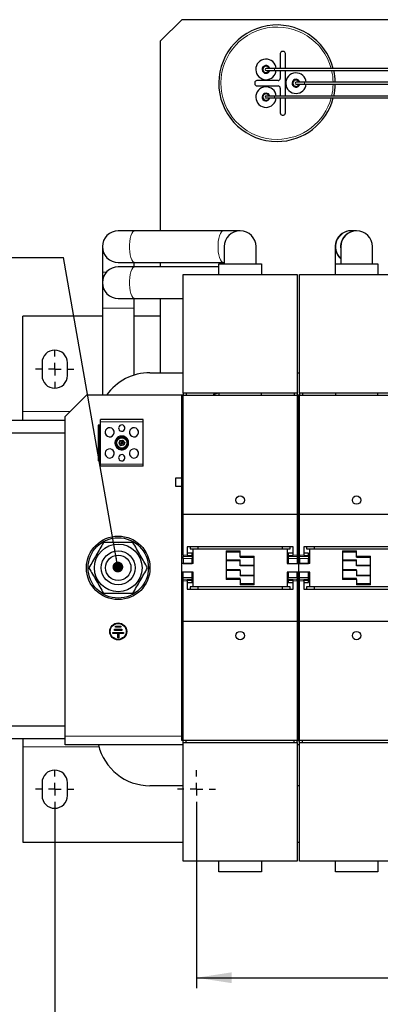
# Model space of a CAD drawing. Header units: millimetres. Extents: x 5 to 418, y 2 to 292.
# Tile 3 of 31: x 56 to 90, y 61 to 154. Entities that reach past the tile are written whole.
import ezdxf

# ---------------------------------------------------------------- set-up
doc = ezdxf.new("R2010")
doc.units = ezdxf.units.MM
doc.layers.add('SLD-0', color=7, linetype='Continuous')
doc.styles.add('SLDTEXTSTYLE0', font='TXT', dxfattribs={"width": 0.605})
doc.dimstyles.new('SLDDIMSTYLE0', dxfattribs={"dimtxt": 3.5, "dimasz": 3.302, "dimexe": 0, "dimexo": 0.0625, "dimgap": 0.875, "dimtad": 1, "dimlfac": 5, "dimrnd": 1e-09, "dimzin": 12, "dimdsep": 46, "dimtxsty": 'SLDTEXTSTYLE0', "dimsah": 1, "dimcen": 0.09, "dimadec": 0, "dimazin": 3, "dimtfac": 1, "dimtofl": 0, "dimtmove": 0, "dimatfit": 3, "dimfxl": 1, "dimfrac": 2, "dimtolj": 1, "dimtzin": 12, "dimarcsym": 0})
doc.dimstyles.new('SLDDIMSTYLE4', dxfattribs={"dimtxt": 0.18, "dimasz": 1.016, "dimexe": 0, "dimexo": 0.0625, "dimgap": 0, "dimtad": 0, "dimtih": 1, "dimtoh": 1, "dimdec": 0, "dimrnd": 1e-09, "dimzin": 0, "dimdsep": 46, "dimtxsty": 'Standard', "dimblk1": 'DOT', "dimblk2": 'DOT', "dimsah": 1, "dimcen": 0.09, "dimadec": 0, "dimazin": 0, "dimtfac": 1.016, "dimtdec": 0, "dimtofl": 0, "dimtmove": 0, "dimatfit": 3, "dimldrblk": 'DOT', "dimfxl": 1, "dimfrac": 2, "dimtolj": 1, "dimtzin": 0, "dimarcsym": 0})

# ---------------------------------------------------------------- blocks, each defined once
blk = doc.blocks.new('_D_6')
at = {"layer": 'SLD-0', "color": 7}
for p, q in [((72.267, 79.426), (72.267, 62.426)), ((135.467, 79.426), (135.467, 62.426)), ((72.267, 63.426), (135.467, 63.426))]:
    blk.add_line(p, q, dxfattribs=at)
for points in [[(72.267, 63.426), (75.569, 62.918), (75.569, 63.934)], [(135.467, 63.426), (132.165, 63.934), (132.165, 62.918)]]:
    blk.add_solid(points, dxfattribs=at)
at = {"layer": 'SLD-0', "color": 7, "insert": (99.856, 67.937), "char_height": 3.5, "attachment_point": 1, "style": 'SLDTEXTSTYLE0'}
blk.add_mtext('316', dxfattribs=at)
blk = doc.blocks.new('_D_7')
at = {"layer": 'SLD-0', "color": 7}
for p, q in [((58.867, 79.426), (58.867, 55.454)), ((148.867, 79.426), (148.867, 55.454)), ((58.867, 56.454), (148.867, 56.454))]:
    blk.add_line(p, q, dxfattribs=at)
for points in [[(58.867, 56.454), (62.169, 55.946), (62.169, 56.962)], [(148.867, 56.454), (145.565, 56.962), (145.565, 55.946)]]:
    blk.add_solid(points, dxfattribs=at)
at = {"layer": 'SLD-0', "color": 7, "insert": (99.856, 60.966), "char_height": 3.5, "attachment_point": 1, "style": 'SLDTEXTSTYLE0'}
blk.add_mtext('450', dxfattribs=at)
blk = doc.blocks.new('SW_NOTE_0_2')
at = {"layer": 'SLD-0', "color": 0}
blk.add_line((-30.44, 0), (0, 0), dxfattribs=at)
at = {"layer": 'SLD-0', "color": 0, "attachment_point": 1, "style": 'SLDTEXTSTYLE0'}
for s, insert, char_height in [('M16 Erdung', (-30.926, 9.804), 3.5), ('protective earth', (-29.735, 4.139), 3.175)]:
    blk.add_mtext(s, dxfattribs=dict(at, insert=insert, char_height=char_height))
blk = doc.blocks.new('_Dot')
at = {"color": 0, "linetype": 'ByBlock', "lineweight": -2}
blk.add_line((-0.5, 0), (-1, 0), dxfattribs=at)
at = {"color": 0, "linetype": 'ByBlock', "const_width": 0.5}
blk.add_lwpolyline([(-0.25, 0, 1), (0.25, 0, 1)], format="xyb", close=True, dxfattribs=at)
blk = doc.blocks.new('SW_CENTERMARKSYMBOL_0')
at = {"layer": 'SLD-0', "color": 0}
for p, q in [((0, 1.2), (0, 1.8)), ((-1.2, 0), (-1.8, 0)), ((0, 0), (-0.6, 0)), ((0, 0), (0, 0.6)), ((0, 0), (0, -0.6)), ((0, 0), (0.6, 0)), ((1.2, 0), (1.8, 0)), ((0, -1.2), (0, -1.8))]:
    blk.add_line(p, q, dxfattribs=at)
blk = doc.blocks.new('SW_CENTERMARKSYMBOL_2')
at = {"layer": 'SLD-0', "color": 0}
for p, q in [((0, 1.2), (0, 1.8)), ((-1.2, 0), (-1.8, 0)), ((0, 0), (-0.6, 0)), ((0, 0), (0, 0.6)), ((0, 0), (0, -0.6)), ((0, 0), (0.6, 0)), ((1.2, 0), (1.8, 0)), ((0, -1.2), (0, -1.8))]:
    blk.add_line(p, q, dxfattribs=at)
blk = doc.blocks.new('SW_CENTERMARKSYMBOL_5')
at = {"layer": 'SLD-0', "color": 0}
for p, q in [((0, 1.2), (0, 1.8)), ((-1.2, 0), (-1.8, 0)), ((0, 0), (-0.6, 0)), ((0, 0), (0, 0.6)), ((0, 0), (0, -0.6)), ((0, 0), (0.6, 0)), ((1.2, 0), (1.8, 0)), ((0, -1.2), (0, -1.8))]:
    blk.add_line(p, q, dxfattribs=at)

msp = doc.modelspace()

# ---------------------------------------------------------------- linework, layer by layer
at = {"color": 7, "linetype": 'Continuous', "lineweight": 25}
for p, q in [((70.8666, 153.8857), (68.8666, 151.8857)), ((136.8666, 153.8857), (70.8666, 153.8857)), ((68.8666, 133.9557), (68.8666, 151.8857)), ((80.1666, 150.6857), (80.1666, 149.2757)), ((80.4666, 150.8857), (80.3666, 150.8857)), ((80.6666, 149.2757), (80.6666, 150.6857)), ((79.6326, 149.2757), (78.8326, 149.2757)), ((78.8326, 149.0957), (79.6326, 149.0957)), ((101.8326, 149.2757), (79.6326, 149.2757)), ((79.6326, 149.0957), (101.8326, 149.0957)), ((80.1666, 149.0957), (80.1666, 148.3357)), ((80.6666, 146.6757), (80.6666, 149.0957)), ((77.7666, 147.9357), (77.7666, 147.8357)), ((79.9666, 148.1357), (77.9666, 148.1357)), ((82.4666, 147.9757), (81.6666, 147.9757)), ((104.6666, 147.9757), (82.4666, 147.9757)), ((77.9666, 147.6357), (79.9666, 147.6357)), ((80.1666, 147.4357), (80.1666, 146.6757)), ((81.6666, 147.7957), (82.4666, 147.7957)), ((82.4666, 147.7957), (104.6666, 147.7957)), ((79.6326, 146.6757), (78.8326, 146.6757)), ((78.8326, 146.4957), (79.6326, 146.4957)), ((101.8326, 146.6757), (79.6326, 146.6757)), ((79.6326, 146.4957), (101.8326, 146.4957)), ((80.1666, 146.4957), (80.1666, 145.0857)), ((80.6666, 145.0857), (80.6666, 146.4957)), ((80.3666, 144.8857), (80.4666, 144.8857)), ((66.4458, 133.9557), (64.8666, 133.9557)), ((74.8075, 133.9557), (66.4458, 133.9557)), ((76.3866, 133.9557), (74.8075, 133.9557)), ((86.9031, 133.9557), (86.8666, 133.9557)), ((87.3502, 133.9557), (86.9031, 133.9557)), ((87.3866, 133.9557), (87.3502, 133.9557)), ((63.3666, 132.4557), (63.3666, 130.0557)), ((74.8866, 132.4557), (74.8866, 130.8257)), ((77.8866, 130.8257), (77.8866, 132.4557)), ((85.3666, 132.4557), (85.3666, 130.0557)), ((85.8866, 132.4557), (85.8866, 130.8257)), ((88.8866, 130.8257), (88.8866, 132.4557)), ((64.8666, 130.9557), (66.4458, 130.9557)), ((66.4458, 130.5557), (64.8666, 130.5557)), ((66.3666, 130.5557), (66.3666, 130.9557)), ((66.4458, 130.9557), (74.8075, 130.9557)), ((74.3866, 130.5557), (66.4458, 130.5557)), ((68.8666, 130.5557), (68.8666, 130.9557)), ((74.3866, 129.8257), (74.3866, 130.8257)), ((74.3866, 130.8257), (78.3866, 130.8257)), ((74.8075, 130.9557), (74.8866, 130.9557)), ((78.3866, 130.8257), (78.3866, 129.8257)), ((85.3866, 130.8257), (89.3866, 130.8257)), ((85.3866, 129.8257), (85.3866, 130.8257)), ((89.3866, 130.8257), (89.3866, 129.8257)), ((63.3666, 130.0557), (63.3666, 129.0557)), ((70.9866, 129.8257), (81.7866, 129.8257)), ((70.9866, 118.6257), (70.9866, 129.8257)), ((81.7866, 129.8257), (81.7866, 118.6257)), ((81.9866, 129.8257), (92.7866, 129.8257)), ((81.9866, 118.6257), (81.9866, 129.8257)), ((85.3666, 130.0557), (85.3666, 129.8257)), ((63.3666, 129.0557), (63.3666, 126.6557)), ((64.8666, 127.5557), (66.4458, 127.5557)), ((66.3666, 126.6557), (66.3666, 127.5557)), ((66.4458, 127.5557), (70.9866, 127.5557)), ((68.8666, 120.5557), (68.8666, 127.5557)), ((63.3666, 126.6557), (63.3666, 118.4257)), ((66.3666, 120.3254), (66.3666, 126.6557)), ((63.3666, 125.8857), (55.8666, 125.8857)), ((55.8666, 116.8857), (55.8666, 125.8857)), ((68.8666, 125.8857), (66.3666, 125.8857)), ((57.6666, 121.4857), (57.6666, 120.2857)), ((60.0666, 120.2857), (60.0666, 121.4857)), ((67.8666, 120.5557), (70.9866, 120.5557)), ((81.7866, 120.5557), (81.9866, 120.5557)), ((61.8666, 118.4257), (59.8666, 116.4257)), ((70.8866, 118.4257), (61.8666, 118.4257)), ((70.9866, 118.4257), (70.8866, 118.4257)), ((70.8866, 116.5957), (70.8866, 118.4257)), ((81.7866, 118.6257), (70.9866, 118.6257)), ((70.9866, 118.6257), (70.9866, 118.4257)), ((70.9866, 118.4257), (81.7866, 118.4257)), ((70.9866, 107.1853), (70.9866, 118.4257)), ((71.2866, 118.6257), (71.2866, 118.4257)), ((73.9099, 118.525), (74.2454, 118.6257)), ((74.0041, 118.6257), (73.9099, 118.525)), ((73.9099, 118.4257), (73.9099, 118.525)), ((74.3866, 118.6257), (74.3866, 118.4257)), ((78.3866, 118.4257), (78.3866, 118.6257)), ((81.4866, 118.6257), (81.4866, 118.4257)), ((81.7866, 118.6257), (81.7866, 118.4257)), ((81.7866, 118.4257), (81.7866, 107.1853)), ((81.8866, 118.4257), (81.7866, 118.4257)), ((81.8866, 116.5957), (81.8866, 118.4257)), ((81.9866, 118.4257), (81.8866, 118.4257)), ((92.7866, 118.6257), (81.9866, 118.6257)), ((81.9866, 118.6257), (81.9866, 118.4257)), ((81.9866, 118.4257), (92.7866, 118.4257)), ((81.9866, 107.1853), (81.9866, 118.4257)), ((82.2866, 118.6257), (82.2866, 118.4257)), ((85.3866, 118.6257), (85.3866, 118.4257)), ((89.3866, 118.4257), (89.3866, 118.6257)), ((55.8666, 116.0857), (55.8666, 116.8857)), ((59.8666, 86.2257), (59.8666, 116.4257)), ((70.8866, 104.4279), (70.8866, 116.5957)), ((70.9866, 116.5957), (70.8866, 116.5957)), ((81.7866, 116.5957), (81.8866, 116.5957)), ((81.8866, 104.4279), (81.8866, 116.5957)), ((81.9866, 116.5957), (81.8866, 116.5957)), ((54.3666, 116.0857), (59.8666, 116.0857)), ((62.985, 115.6111), (62.985, 112.2411)), ((63.105, 115.6111), (62.985, 115.6111)), ((63.105, 115.6111), (63.105, 112.2411)), ((63.195, 115.6111), (63.105, 115.6111)), ((67.215, 116.1261), (63.195, 116.1261)), ((63.195, 115.9261), (63.195, 116.1261)), ((63.195, 111.9261), (63.195, 115.9261)), ((67.215, 115.9261), (67.215, 116.1261)), ((67.215, 111.9261), (67.215, 115.9261)), ((54.3666, 114.8857), (59.8666, 114.8857)), ((65.0294, 114.1552), (64.9188, 113.8885)), ((64.9188, 113.8885), (65.205, 113.9261)), ((64.9188, 113.8885), (65.0945, 113.6595)), ((65.0294, 114.1552), (65.3156, 114.1928)), ((65.0294, 114.1552), (65.205, 113.9261)), ((65.205, 113.9261), (65.0945, 113.6595)), ((65.3807, 113.697), (65.0945, 113.6595)), ((65.3156, 114.1928), (65.205, 113.9261)), ((65.205, 113.9261), (65.4913, 113.9637)), ((65.205, 113.9261), (65.3807, 113.697)), ((65.4913, 113.9637), (65.3156, 114.1928)), ((65.4913, 113.9637), (65.3807, 113.697)), ((63.105, 112.2411), (62.985, 112.2411)), ((63.195, 112.2411), (63.105, 112.2411)), ((63.195, 111.7261), (63.195, 111.9261)), ((67.215, 111.7261), (63.195, 111.7261)), ((67.215, 111.7261), (67.215, 111.9261)), ((70.8866, 110.5837), (70.2766, 110.5837)), ((70.2766, 110.5837), (70.2766, 109.8277)), ((70.2766, 109.8277), (70.8866, 109.8277)), ((70.9866, 107.1853), (81.7866, 107.1853)), ((70.9866, 103.3389), (70.9866, 107.1853)), ((81.7866, 107.1853), (81.7866, 103.3389)), ((81.9866, 107.1853), (92.7866, 107.1853)), ((81.9866, 103.3389), (81.9866, 107.1853)), ((70.9866, 104.4279), (70.8866, 104.4279)), ((70.8866, 103.3793), (70.8866, 104.4279)), ((81.3866, 104.1263), (71.3866, 104.1263)), ((71.3866, 104.1263), (71.3866, 103.3389)), ((71.6566, 104.1263), (71.6566, 103.9257)), ((72.3866, 104.1263), (72.3866, 103.9257)), ((80.3866, 103.9257), (80.3866, 104.1263)), ((81.1166, 103.9257), (81.1166, 104.1263)), ((81.3866, 103.3389), (81.3866, 104.1263)), ((81.8866, 104.4279), (81.7866, 104.4279)), ((81.8866, 103.3793), (81.8866, 104.4279)), ((81.9866, 104.4279), (81.8866, 104.4279)), ((92.3866, 104.1263), (82.3866, 104.1263)), ((82.3866, 104.1263), (82.3866, 103.3389)), ((82.6566, 104.1263), (82.6566, 103.9257)), ((83.3866, 104.1263), (83.3866, 103.9257)), ((70.8866, 102.5257), (70.8866, 103.3793)), ((70.9866, 103.3389), (70.9866, 103.1975)), ((70.9866, 103.0257), (70.9866, 103.1975)), ((71.8566, 103.5207), (71.3866, 103.5207)), ((71.3866, 103.3389), (71.3866, 103.2881)), ((71.3866, 103.3053), (71.8566, 103.3053)), ((71.3866, 103.2881), (71.8566, 103.2881)), ((71.6566, 103.9257), (71.9566, 103.9257)), ((71.8566, 103.3053), (71.8566, 103.5207)), ((71.8566, 103.2881), (71.8566, 103.3053)), ((71.8566, 103.2881), (71.8566, 103.1975)), ((71.8566, 103.1975), (71.8566, 103.0257)), ((71.9566, 102.5257), (71.9566, 103.9257)), ((71.9566, 103.9257), (80.8166, 103.9257)), ((75.0666, 103.7257), (75.0666, 101.0257)), ((75.0666, 103.6257), (76.3866, 103.6257)), ((76.3866, 103.2257), (76.3866, 103.7257)), ((76.3866, 103.1257), (76.3866, 103.2257)), ((77.7066, 100.5257), (77.7066, 103.2257)), ((80.8166, 103.9257), (80.8166, 102.5257)), ((80.8166, 103.9257), (81.1166, 103.9257)), ((81.3866, 103.5207), (80.9166, 103.5207)), ((80.9166, 103.5207), (80.9166, 103.3053)), ((80.9166, 103.3053), (81.3866, 103.3053)), ((80.9166, 103.3053), (80.9166, 103.2881)), ((80.9166, 103.2881), (80.9166, 103.1975)), ((80.9166, 103.2881), (81.3866, 103.2881)), ((80.9166, 103.1975), (80.9166, 103.0257)), ((81.3866, 103.3389), (81.3866, 103.2881)), ((81.7866, 103.3389), (81.7866, 103.1975)), ((81.7866, 103.1975), (81.7866, 103.0257)), ((81.8866, 102.5257), (81.8866, 103.3793)), ((81.9866, 103.3389), (81.9866, 103.1975)), ((81.9866, 103.0257), (81.9866, 103.1975)), ((82.8566, 103.5207), (82.3866, 103.5207)), ((82.3866, 103.3389), (82.3866, 103.2881)), ((82.3866, 103.3053), (82.8566, 103.3053)), ((82.3866, 103.2881), (82.8566, 103.2881)), ((82.6566, 103.9257), (82.9566, 103.9257)), ((82.8566, 103.3053), (82.8566, 103.5207)), ((82.8566, 103.2881), (82.8566, 103.3053)), ((82.8566, 103.2881), (82.8566, 103.1975)), ((82.8566, 103.1975), (82.8566, 103.0257)), ((82.9566, 102.5257), (82.9566, 103.9257)), ((82.9566, 103.9257), (91.8166, 103.9257)), ((86.0666, 103.7257), (86.0666, 101.0257)), ((86.0666, 103.6257), (87.3866, 103.6257)), ((87.3866, 103.2257), (87.3866, 103.7257)), ((87.3866, 103.1257), (87.3866, 103.2257)), ((88.7066, 100.5257), (88.7066, 103.2257)), ((71.9566, 102.5257), (70.8866, 102.5257)), ((70.8866, 101.7257), (70.8866, 102.5257)), ((70.9866, 103.0257), (70.9866, 102.5307)), ((70.9866, 102.5307), (71.8566, 102.5307)), ((71.8566, 102.5307), (71.8566, 103.0257)), ((75.0666, 102.8157), (76.3866, 102.8157)), ((76.3866, 103.1257), (77.7066, 103.1257)), ((76.3866, 102.3822), (76.3866, 102.8822)), ((76.3866, 102.3631), (76.3866, 102.3822)), ((76.3866, 102.3157), (76.3866, 102.3631)), ((77.7066, 102.3157), (76.3866, 102.3157)), ((80.8166, 102.5257), (81.8866, 102.5257)), ((80.9166, 103.0257), (80.9166, 102.5307)), ((80.9166, 102.5307), (81.7866, 102.5307)), ((81.7866, 103.0257), (81.7866, 102.5307)), ((81.8866, 102.5257), (81.8866, 101.7257)), ((82.9566, 102.5257), (81.8866, 102.5257)), ((81.9866, 103.0257), (81.9866, 102.5307)), ((81.9866, 102.5307), (82.8566, 102.5307)), ((82.8566, 102.5307), (82.8566, 103.0257)), ((86.0666, 102.8157), (87.3866, 102.8157)), ((87.3866, 103.1257), (88.7066, 103.1257)), ((87.3866, 102.3822), (87.3866, 102.8822)), ((87.3866, 102.3631), (87.3866, 102.3822)), ((87.3866, 102.3157), (87.3866, 102.3631)), ((88.7066, 102.3157), (87.3866, 102.3157)), ((71.9566, 101.7257), (70.8866, 101.7257)), ((70.8866, 100.8722), (70.8866, 101.7257)), ((71.8566, 101.7207), (70.9866, 101.7207)), ((70.9866, 101.2257), (70.9866, 101.7207)), ((71.8566, 101.2257), (71.8566, 101.7207)), ((71.9566, 100.3257), (71.9566, 101.7257)), ((76.3866, 101.9357), (75.0666, 101.9357)), ((76.3866, 101.8884), (76.3866, 101.9357)), ((76.3866, 101.8693), (76.3866, 101.8884)), ((76.3866, 101.8693), (76.3866, 101.3693)), ((76.3866, 101.4357), (77.7066, 101.4357)), ((81.8866, 101.7257), (80.8166, 101.7257)), ((80.8166, 101.7257), (80.8166, 100.3257)), ((81.7866, 101.7207), (80.9166, 101.7207)), ((80.9166, 101.7207), (80.9166, 101.2257)), ((81.7866, 101.2257), (81.7866, 101.7207)), ((81.8866, 100.8722), (81.8866, 101.7257)), ((82.9566, 101.7257), (81.8866, 101.7257)), ((82.8566, 101.7207), (81.9866, 101.7207)), ((81.9866, 101.2257), (81.9866, 101.7207)), ((82.8566, 101.2257), (82.8566, 101.7207)), ((82.9566, 100.3257), (82.9566, 101.7257)), ((87.3866, 101.9357), (86.0666, 101.9357)), ((87.3866, 101.8884), (87.3866, 101.9357)), ((87.3866, 101.8693), (87.3866, 101.8884)), ((87.3866, 101.8693), (87.3866, 101.3693)), ((87.3866, 101.4357), (88.7066, 101.4357)), ((70.8866, 99.8236), (70.8866, 100.8722)), ((70.9866, 101.054), (70.9866, 101.2257)), ((70.9866, 100.9126), (70.9866, 101.054)), ((70.9866, 97.0662), (70.9866, 100.9126)), ((71.8566, 100.9634), (71.3866, 100.9634)), ((71.3866, 100.9126), (71.3866, 100.9634)), ((71.8566, 100.9462), (71.3866, 100.9462)), ((71.3866, 100.9126), (71.3866, 100.1252)), ((71.3866, 100.7307), (71.8566, 100.7307)), ((71.8566, 101.054), (71.8566, 101.2257)), ((71.8566, 100.9634), (71.8566, 101.054)), ((71.8566, 100.9462), (71.8566, 100.9634)), ((71.8566, 100.7307), (71.8566, 100.9462)), ((76.3866, 101.1257), (75.0666, 101.1257)), ((76.3866, 101.0257), (76.3866, 101.1257)), ((76.3866, 101.0257), (76.3866, 100.5257)), ((77.7066, 100.6257), (76.3866, 100.6257)), ((80.9166, 101.054), (80.9166, 101.2257)), ((80.9166, 100.9634), (80.9166, 101.054)), ((81.3866, 100.9634), (80.9166, 100.9634)), ((80.9166, 100.9634), (80.9166, 100.9462)), ((81.3866, 100.9462), (80.9166, 100.9462)), ((80.9166, 100.9462), (80.9166, 100.7307)), ((80.9166, 100.7307), (81.3866, 100.7307)), ((81.3866, 100.9126), (81.3866, 100.9634)), ((81.3866, 100.1252), (81.3866, 100.9126)), ((81.7866, 101.2257), (81.7866, 101.054)), ((81.7866, 100.9126), (81.7866, 101.054)), ((81.7866, 100.9126), (81.7866, 97.0662)), ((81.8866, 99.8236), (81.8866, 100.8722)), ((81.9866, 101.054), (81.9866, 101.2257)), ((81.9866, 100.9126), (81.9866, 101.054)), ((81.9866, 97.0662), (81.9866, 100.9126)), ((82.8566, 100.9634), (82.3866, 100.9634)), ((82.3866, 100.9126), (82.3866, 100.9634)), ((82.8566, 100.9462), (82.3866, 100.9462)), ((82.3866, 100.9126), (82.3866, 100.1252)), ((82.3866, 100.7307), (82.8566, 100.7307)), ((82.8566, 101.054), (82.8566, 101.2257)), ((82.8566, 100.9634), (82.8566, 101.054)), ((82.8566, 100.9462), (82.8566, 100.9634)), ((82.8566, 100.7307), (82.8566, 100.9462)), ((87.3866, 101.1257), (86.0666, 101.1257)), ((87.3866, 101.0257), (87.3866, 101.1257)), ((87.3866, 101.0257), (87.3866, 100.5257)), ((88.7066, 100.6257), (87.3866, 100.6257)), ((70.8866, 87.6557), (70.8866, 99.8236)), ((70.9866, 99.8236), (70.8866, 99.8236)), ((71.3866, 100.1252), (81.3866, 100.1252)), ((71.9566, 100.3257), (71.6566, 100.3257)), ((71.6566, 100.3257), (71.6566, 100.1252)), ((80.8166, 100.3257), (71.9566, 100.3257)), ((72.3866, 100.3257), (72.3866, 100.1252)), ((80.3866, 100.1252), (80.3866, 100.3257)), ((81.1166, 100.3257), (80.8166, 100.3257)), ((81.1166, 100.1252), (81.1166, 100.3257)), ((81.7866, 99.8236), (81.8866, 99.8236)), ((81.8866, 87.6557), (81.8866, 99.8236)), ((81.9866, 99.8236), (81.8866, 99.8236)), ((82.3866, 100.1252), (92.3866, 100.1252)), ((82.9566, 100.3257), (82.6566, 100.3257)), ((82.6566, 100.3257), (82.6566, 100.1252)), ((91.8166, 100.3257), (82.9566, 100.3257)), ((83.3866, 100.3257), (83.3866, 100.1252)), ((81.7866, 97.0662), (70.9866, 97.0662)), ((70.9866, 85.8257), (70.9866, 97.0662)), ((81.7866, 97.0662), (81.7866, 85.8257)), ((92.7866, 97.0662), (81.9866, 97.0662)), ((81.9866, 85.8257), (81.9866, 97.0662)), ((64.3663, 95.9246), (64.3665, 96.0246)), ((64.8163, 95.9238), (64.3663, 95.9246)), ((64.3665, 96.0246), (65.3665, 96.0229)), ((64.5168, 96.2244), (64.517, 96.3244)), ((65.2168, 96.2231), (64.5168, 96.2244)), ((64.517, 96.3244), (65.217, 96.3231)), ((64.6173, 96.5242), (64.6175, 96.6242)), ((65.1173, 96.5233), (64.6173, 96.5242)), ((64.6175, 96.6242), (65.1175, 96.6233)), ((64.8156, 95.5238), (64.8163, 95.9238)), ((64.9163, 95.9237), (64.9156, 95.5237)), ((65.3663, 95.9229), (64.9163, 95.9237)), ((65.1175, 96.6233), (65.1173, 96.5233)), ((65.217, 96.3231), (65.2168, 96.2231)), ((65.3665, 96.0229), (65.3663, 95.9229)), ((64.9156, 95.5237), (64.8156, 95.5238)), ((70.9866, 87.6557), (70.8866, 87.6557)), ((70.8866, 85.8257), (70.8866, 87.6557)), ((81.8866, 87.6557), (81.7866, 87.6557)), ((81.8866, 85.8257), (81.8866, 87.6557)), ((81.9866, 87.6557), (81.8866, 87.6557)), ((54.3666, 87.2257), (59.8666, 87.2257)), ((54.3666, 86.0257), (59.8666, 86.0257)), ((55.8666, 86.0257), (55.8666, 85.2257)), ((59.8666, 85.4257), (59.8666, 86.2257)), ((70.9866, 85.8257), (70.8866, 85.8257)), ((81.7866, 85.8257), (70.9866, 85.8257)), ((70.9866, 85.6257), (70.9866, 85.8257)), ((70.9866, 85.6257), (81.7866, 85.6257)), ((70.9866, 74.4257), (70.9866, 85.6257)), ((71.2866, 85.6257), (71.2866, 85.8257)), ((81.4866, 85.6257), (81.4866, 85.8257)), ((81.7866, 85.6257), (81.7866, 85.8257)), ((81.7866, 85.8257), (81.8866, 85.8257)), ((81.7866, 85.6257), (81.7866, 74.4257)), ((81.9866, 85.8257), (81.8866, 85.8257)), ((92.7866, 85.8257), (81.9866, 85.8257)), ((81.9866, 85.6257), (81.9866, 85.8257)), ((81.9866, 85.6257), (92.7866, 85.6257)), ((81.9866, 74.4257), (81.9866, 85.6257)), ((82.2866, 85.6257), (82.2866, 85.8257)), ((55.8666, 85.2257), (55.8666, 76.2257)), ((70.9866, 85.4257), (59.8666, 85.4257)), ((81.9866, 85.4257), (81.7866, 85.4257)), ((57.6666, 81.8257), (57.6666, 80.6257)), ((60.0666, 80.6257), (60.0666, 81.8257)), ((70.9866, 81.5557), (67.8666, 81.5557)), ((81.9866, 81.5557), (81.7866, 81.5557)), ((55.8666, 76.2257), (70.9866, 76.2257)), ((81.7866, 76.2257), (81.9866, 76.2257)), ((81.7866, 74.4257), (70.9866, 74.4257)), ((74.3866, 73.4257), (74.3866, 74.4257)), ((78.3866, 74.4257), (78.3866, 73.4257)), ((92.7866, 74.4257), (81.9866, 74.4257)), ((85.3866, 73.4257), (85.3866, 74.4257)), ((89.3866, 74.4257), (89.3866, 73.4257)), ((78.3866, 73.4257), (74.3866, 73.4257)), ((89.3866, 73.4257), (85.3866, 73.4257))]:
    msp.add_line(p, q, dxfattribs=at)
at = {"color": 7, "linetype": 'Continuous', "lineweight": 18}
for p, q in [((79.6326, 149.2757), (79.6326, 149.0957)), ((82.4666, 147.9757), (82.4666, 147.7957)), ((79.6326, 146.6757), (79.6326, 146.4957)), ((63.3666, 130.0557), (63.7486, 130.0557)), ((85.3666, 130.0557), (85.3866, 130.0557)), ((63.3666, 126.6557), (66.3666, 126.6557)), ((60.3266, 116.8857), (55.8666, 116.8857)), ((67.215, 115.9261), (63.195, 115.9261)), ((64.9414, 114.4088), (64.9234, 114.4417)), ((65.4687, 113.4434), (65.4867, 113.4105)), ((67.215, 111.9261), (63.195, 111.9261)), ((70.9866, 103.3793), (70.8866, 103.3793)), ((71.3866, 103.3389), (70.9866, 103.3389)), ((71.8566, 103.1975), (70.9866, 103.1975)), ((71.9566, 103.3793), (71.8566, 103.3793)), ((76.3866, 103.7257), (75.0666, 103.7257)), ((77.7066, 103.2257), (76.3866, 103.2257)), ((80.8166, 103.3793), (80.9166, 103.3793)), ((80.9166, 103.1975), (81.7866, 103.1975)), ((81.7866, 103.3389), (81.3866, 103.3389)), ((81.7866, 103.3793), (81.8866, 103.3793)), ((81.9866, 103.3793), (81.8866, 103.3793)), ((82.3866, 103.3389), (81.9866, 103.3389)), ((82.8566, 103.1975), (81.9866, 103.1975)), ((82.9566, 103.3793), (82.8566, 103.3793)), ((87.3866, 103.7257), (86.0666, 103.7257)), ((88.7066, 103.2257), (87.3866, 103.2257)), ((71.8566, 103.0257), (70.9866, 103.0257)), ((76.3866, 102.8822), (75.0666, 102.8822)), ((75.0666, 102.8631), (76.3866, 102.8631)), ((77.7066, 102.3822), (76.3866, 102.3822)), ((76.3866, 102.3631), (77.7066, 102.3631)), ((81.7866, 103.0257), (80.9166, 103.0257)), ((82.8566, 103.0257), (81.9866, 103.0257)), ((87.3866, 102.8822), (86.0666, 102.8822)), ((86.0666, 102.8631), (87.3866, 102.8631)), ((88.7066, 102.3822), (87.3866, 102.3822)), ((87.3866, 102.3631), (88.7066, 102.3631)), ((76.3866, 101.8884), (75.0666, 101.8884)), ((75.0666, 101.8693), (76.3866, 101.8693)), ((77.7066, 101.3884), (76.3866, 101.3884)), ((76.3866, 101.3693), (77.7066, 101.3693)), ((87.3866, 101.8884), (86.0666, 101.8884)), ((86.0666, 101.8693), (87.3866, 101.8693)), ((88.7066, 101.3884), (87.3866, 101.3884)), ((87.3866, 101.3693), (88.7066, 101.3693)), ((70.9866, 100.8722), (70.8866, 100.8722)), ((70.9866, 101.2257), (71.8566, 101.2257)), ((71.8566, 101.054), (70.9866, 101.054)), ((70.9866, 100.9126), (71.3866, 100.9126)), ((71.9566, 100.8722), (71.8566, 100.8722)), ((75.0666, 101.0257), (76.3866, 101.0257)), ((76.3866, 100.5257), (77.7066, 100.5257)), ((80.9166, 100.8722), (80.8166, 100.8722)), ((80.9166, 101.2257), (81.7866, 101.2257)), ((80.9166, 101.054), (81.7866, 101.054)), ((81.3866, 100.9126), (81.7866, 100.9126)), ((81.8866, 100.8722), (81.7866, 100.8722)), ((81.9866, 100.8722), (81.8866, 100.8722)), ((81.9866, 101.2257), (82.8566, 101.2257)), ((82.8566, 101.054), (81.9866, 101.054)), ((81.9866, 100.9126), (82.3866, 100.9126)), ((82.9566, 100.8722), (82.8566, 100.8722)), ((86.0666, 101.0257), (87.3866, 101.0257)), ((87.3866, 100.5257), (88.7066, 100.5257)), ((70.8866, 86.2257), (59.8666, 86.2257)), ((55.8666, 85.2257), (63.0468, 85.2257))]:
    msp.add_line(p, q, dxfattribs=at)
at = {"color": 7, "linetype": 'Continuous', "lineweight": 18, "flags": 128}
for points in [[(66.4458, 133.9557), (66.3628, 133.936), (66.2559, 133.8492), (66.1579, 133.6973), (66.0733, 133.4873), (66.0062, 133.2291), (65.9596, 132.9347), (65.9358, 132.6179), (65.9358, 132.2936), (65.9596, 131.9768), (66.0062, 131.6824), (66.0733, 131.4242), (66.1579, 131.2142), (66.2559, 131.0623), (66.3628, 130.9755), (66.4458, 130.9557)], [(74.8075, 133.9557), (74.7245, 133.936), (74.6176, 133.8492), (74.5196, 133.6973), (74.435, 133.4873), (74.3679, 133.2291), (74.3213, 132.9347), (74.2975, 132.6179), (74.2975, 132.2936), (74.3213, 131.9768), (74.3679, 131.6824), (74.435, 131.4242), (74.5196, 131.2142), (74.6176, 131.0623), (74.7245, 130.9755), (74.8075, 130.9557)], [(66.4458, 130.5557), (66.3628, 130.536), (66.2559, 130.4492), (66.1579, 130.2973), (66.0733, 130.0873), (66.0062, 129.8291), (65.9596, 129.5347), (65.9358, 129.2179), (65.9358, 128.8936), (65.9596, 128.5768), (66.0062, 128.2824), (66.0733, 128.0242), (66.1579, 127.8142), (66.2559, 127.6623), (66.3628, 127.5755), (66.4458, 127.5557)], [(74.3866, 129.9136), (74.3679, 129.8291), (74.3672, 129.8257)]]:
    msp.add_lwpolyline(points, dxfattribs=at)
at = {"color": 7, "linetype": 'Continuous', "lineweight": 25}
for centre, radius in [((65.205, 113.9261), 0.55), ((65.205, 113.9261), 0.49), ((76.3866, 108.5267), 0.4), ((87.3866, 108.5267), 0.4), ((64.8666, 102.1257), 3), ((64.8666, 102.1257), 2.85), ((64.8666, 102.1257), 2.25), ((64.8666, 102.1257), 1.6), ((64.8666, 102.1257), 1.2), ((64.8666, 96.1257), 0.8), ((64.8666, 96.1257), 0.75), ((76.3866, 95.7247), 0.4), ((87.3866, 95.7247), 0.4)]:
    msp.add_circle(centre, radius, dxfattribs=at)
for centre, radius, start, end in [((79.8666, 147.8857), 5.5, 14.638957, 270), ((80.3666, 150.6857), 0.2, 90, 180), ((80.4666, 150.6857), 0.2, 0, 90), ((78.8298, 149.1926), 0.97, 4.919966, 270), ((78.8298, 149.1926), 0.37, 12.993532, 270), ((78.8298, 149.1926), 0.3, 16.099363, 270), ((78.8326, 149.1857), 0.09, 90, 270), ((78.8298, 149.1926), 0.97, 270, 354.27218), ((78.8298, 149.1926), 0.37, 270, 344.832282), ((78.8298, 149.1926), 0.3, 270, 341.173952), ((81.6645, 147.8879), 0.97, 5.197413, 270), ((79.8666, 147.8857), 5.5, 0.937609, 12.709033), ((77.9666, 147.9357), 0.2, 90, 180), ((77.9666, 147.8357), 0.2, 180, 270), ((79.9666, 148.3357), 0.2, 270, 0), ((81.6645, 147.8879), 0.37, 90, 345.581652), ((81.6645, 147.8879), 0.3, 90, 342.115446), ((81.6666, 147.8857), 0.09, 90, 270), ((81.6645, 147.8879), 0.37, 13.738235, 90), ((81.6645, 147.8879), 0.3, 17.031651, 90), ((78.8298, 146.5789), 0.97, 5.72782, 270), ((78.8298, 146.5789), 0.37, 90, 347.006468), ((78.8298, 146.5789), 0.37, 15.167718, 90), ((79.9666, 147.4357), 0.2, 0, 90), ((81.6645, 147.8879), 0.97, 270, 354.549866), ((79.8666, 147.8857), 5.5, 347.290967, 359.062391), ((78.8298, 146.5789), 0.3, 90, 343.900637), ((78.8326, 146.5857), 0.09, 90, 270), ((78.8298, 146.5789), 0.3, 18.826048, 90), ((78.8298, 146.5789), 0.97, 270, 355.080034), ((79.8666, 147.8857), 5.5, 270, 345.361043), ((80.3666, 145.0857), 0.2, 180, 270), ((80.4666, 145.0857), 0.2, 270, 0), ((64.8666, 132.4557), 1.5, 90, 270), ((76.3866, 132.4557), 1.5, 0, 180), ((86.8666, 132.4557), 1.5, 90, 229.206605), ((87.3866, 132.4557), 1.5, 0, 180), ((64.8666, 129.0557), 1.5, 90, 270), ((58.8666, 121.4857), 1.2, 0, 180), ((58.8666, 120.2857), 1.2, 180, 0), ((67.8666, 115.5557), 5, 90, 144.970368), ((64.055, 114.9261), 0.43, 61.35211, 241.35211), ((64.055, 114.9261), 0.43, 241.35211, 61.35211), ((65.205, 115.3261), 0.3, 61.35211, 241.35211), ((65.205, 115.3261), 0.3, 241.35211, 61.35211), ((66.355, 114.9261), 0.43, 61.35211, 241.35211), ((66.355, 114.9261), 0.43, 241.35211, 61.35211), ((65.205, 113.9261), 0.65, 118.64789, 298.64789), ((65.205, 113.9261), 0.65, 298.64789, 118.64789), ((64.055, 112.9261), 0.43, 61.35211, 241.35211), ((64.055, 112.9261), 0.43, 241.35211, 61.35211), ((65.205, 112.5261), 0.3, 61.35211, 241.35211), ((65.205, 112.5261), 0.3, 241.35211, 61.35211), ((66.355, 112.9261), 0.43, 61.35211, 241.35211), ((66.355, 112.9261), 0.43, 241.35211, 61.35211), ((67.8666, 86.5557), 5, 193.061689, 270), ((58.8666, 81.8257), 1.2, 0, 180), ((58.8666, 80.6257), 1.2, 180, 0)]:
    msp.add_arc(centre, radius, start, end, dxfattribs=at)
at = {"color": 7, "linetype": 'Continuous', "lineweight": 18}
for centre, radius, start, end in [((79.8666, 147.8857), 5.3, 15.204451, 270), ((79.8666, 147.8857), 5.3, 0.972994, 13.197117), ((79.8666, 147.8857), 5.3, 346.802883, 359.027006), ((79.8666, 147.8857), 5.3, 270, 344.795549), ((86.925, 132.4533), 1.5026, 90.836833, 226.283894), ((87.3653, 132.4623), 1.4935, 90.580943, 188.088742), ((65.205, 113.9261), 0.5875, 118.64789, 298.64789), ((65.205, 113.9261), 0.5875, 298.64789, 118.64789)]:
    msp.add_arc(centre, radius, start, end, dxfattribs=at)
at = {"color": 7, "linetype": 'Continuous', "lineweight": 25}
for points, knots in [([(63.481, 104.5257), (63.2523, 104.1296), (62.7904, 103.3297), (62.3285, 102.5296), (62.0954, 102.1257)], [0, 0, 0, 0, 0.4952157, 1, 1, 1, 1]), ([(66.2523, 104.5257), (65.7949, 104.5257), (64.8712, 104.5257), (63.9473, 104.5257), (63.481, 104.5257)], [0, 0, 0, 0, 0.49521567, 1, 1, 1, 1]), ([(67.6379, 102.1257), (67.4092, 102.5219), (66.9474, 103.3218), (66.4854, 104.1219), (66.2523, 104.5257)], [0, 0, 0, 0, 0.4952157, 1, 1, 1, 1]), ([(62.0954, 102.1257), (62.3241, 101.7296), (62.7859, 100.9297), (63.2478, 100.1296), (63.481, 99.7257)], [0, 0, 0, 0, 0.4952157, 1, 1, 1, 1]), ([(66.2523, 99.7257), (66.481, 100.1219), (66.9428, 100.9218), (67.4048, 101.7219), (67.6379, 102.1257)], [0, 0, 0, 0, 0.4952157, 1, 1, 1, 1]), ([(63.481, 99.7257), (63.9384, 99.7257), (64.8621, 99.7257), (65.7859, 99.7257), (66.2523, 99.7257)], [0, 0, 0, 0, 0.4952157, 1, 1, 1, 1])]:
    msp.add_open_spline(points, degree=3, knots=knots, dxfattribs=at)

# ---------------------------------------------------------------- block references
at = {"layer": 'SLD-0'}
msp.add_blockref('SW_NOTE_0_2', (59.6928, 131.4223), dxfattribs=at)
at = {"layer": 'SLD-0', "color": 7}
for name, p in [('SW_CENTERMARKSYMBOL_2', (58.8666, 120.8857)), ('SW_CENTERMARKSYMBOL_5', (58.8666, 81.2257)), ('SW_CENTERMARKSYMBOL_0', (72.2666, 81.2257))]:
    msp.add_blockref(name, p, dxfattribs=at)

# ---------------------------------------------------------------- dimensions: what is measured, and where the dimension line sits
for base, p1, p2, picture, middle in [((148.8666, 56.4544), (58.8666, 79.4257), (148.8666, 79.4257), '_D_7', (103.8666, 56.4544)), ((135.4666, 63.4257), (72.2666, 79.4257), (135.4666, 79.4257), '_D_6', (103.8666, 63.4257))]:
    dim = msp.add_linear_dim(base=base, p1=p1, p2=p2, dimstyle='SLDDIMSTYLE0', dxfattribs=at)
    dim.commit()
    dim.dimension.update_dxf_attribs({"geometry": picture, "text_midpoint": middle, "dimtype": 160})

# ---------------------------------------------------------------- leaders
at = {"layer": 'SLD-0'}
msp.add_leader([(64.8328, 102.2045), (59.6928, 131.4223)], dimstyle='SLDDIMSTYLE4', dxfattribs=at)

doc.saveas('drawing.dxf')
